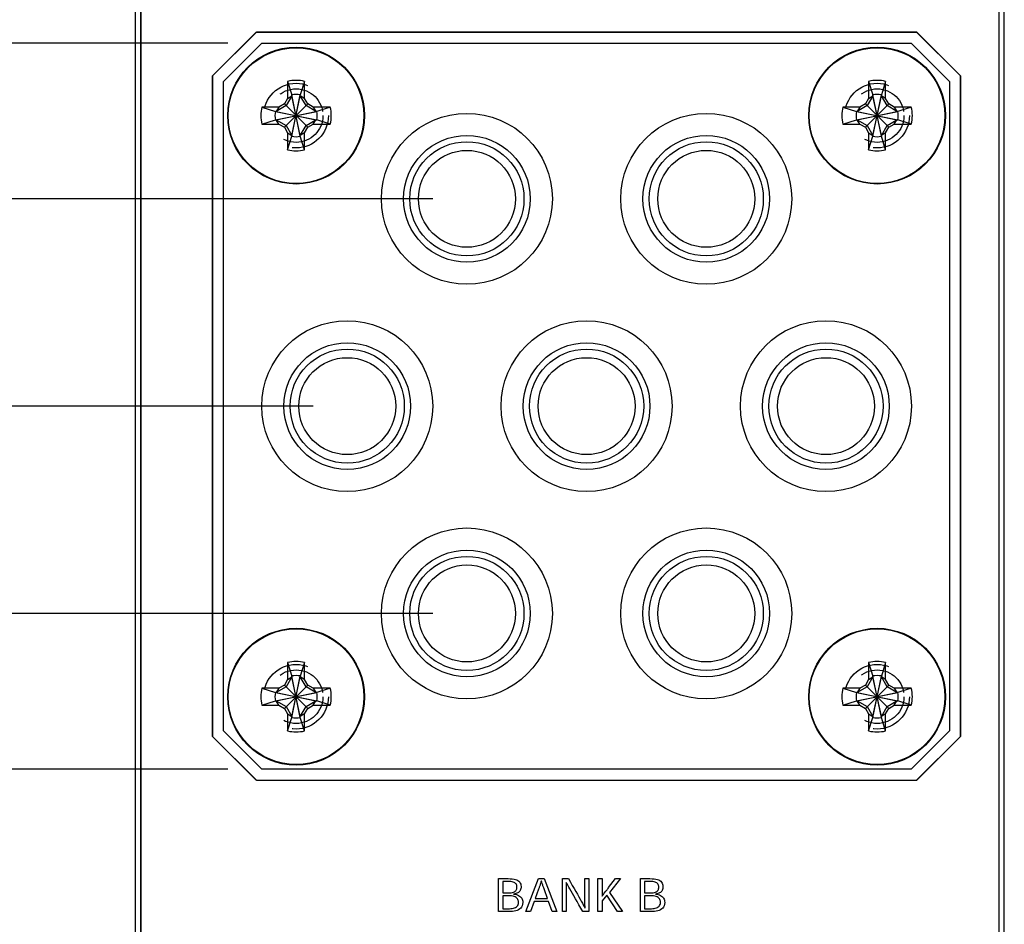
# Model space of a CAD drawing. Header units: inches. Extents: x 0.2 to 16.8, y 0.1 to 10.8.
# Tile 11 of 59: x 4.8 to 6.6, y 5.5 to 7.1. Entities that reach past the tile are written whole.
import ezdxf

# ---------------------------------------------------------------- set-up
doc = ezdxf.new("R2010")
doc.units = ezdxf.units.IN
doc.header["$LTSCALE"] = 0.935
doc.header["$MEASUREMENT"] = 0
doc.linetypes.add('HIDDEN', pattern=[0.2, 0.1, -0.1])
doc.layers.get('0').update_dxf_attribs({"linetype": 'CONTINUOUS'})
doc.layers.add('DEFAULT_2', color=8, linetype='HIDDEN')
doc.layers.add('DIMENSIONS', color=7, linetype='CONTINUOUS')
doc.styles.get("Standard").update_dxf_attribs({"font": 'txt', "width": 0.8})
doc.dimstyles.new('DIMSTYLE_1', dxfattribs={"dimtxt": 0.125, "dimasz": 0.18, "dimexe": 0.18, "dimexo": 0.0625, "dimgap": 0.09, "dimtad": 0, "dimtih": 1, "dimtoh": 1, "dimdec": 3, "dimzin": 4, "dimdsep": 46, "dimtxsty": 'STANDARD', "dimblk": '_FILLED', "dimblk1": '_FILLED', "dimblk2": '_FILLED', "dimcen": 0.09, "dimadec": 0, "dimazin": 0, "dimtp": 0.001, "dimtm": 0.001, "dimtfac": 1, "dimtdec": 3, "dimtofl": 0, "dimtmove": 0, "dimatfit": 3, "dimldrblk": '_FILLED', "dimfxl": 1, "dimtolj": 1, "dimtzin": 4, "dimarcsym": 0})

# ---------------------------------------------------------------- blocks, each defined once
blk = doc.blocks.new('*D6')
at = {"layer": 'DIMENSIONS', "color": 2, "linetype": 'CONTINUOUS'}
blk.add_line((5.3755, 6.4335), (4.4384, 6.4335), dxfattribs=at)
at = {"layer": 'DIMENSIONS', "color": 2, "linetype": 'CONTINUOUS', "width": 0.8}
for s, p in [('3X ', (2.7509, 6.371)), ('1.501', (3.0509, 6.371)), ('[', (3.6759, 6.371)), ('38.12', (3.7759, 6.371)), (']', (4.2759, 6.371))]:
    blk.add_text(s, height=0.125, dxfattribs=at).set_placement(p)
blk = doc.blocks.new('_FILLED')
at = {"color": 0, "linetype": 'BYBLOCK'}
blk.add_solid([(0, 0), (-1, 0.1736), (-1, -0.1736)], dxfattribs=at)
blk = doc.blocks.new('*D8')
at = {"layer": 'DIMENSIONS', "color": 2, "linetype": 'CONTINUOUS'}
blk.add_line((5.5942, 6.8124), (4.4384, 6.8124), dxfattribs=at)
at = {"layer": 'DIMENSIONS', "color": 2, "linetype": 'CONTINUOUS', "width": 0.8}
for s, p in [('2X ', (2.7509, 6.7499)), ('1.122', (3.0509, 6.7499)), ('[', (3.6759, 6.7499)), ('28.49', (3.7759, 6.7499)), (']', (4.2759, 6.7499))]:
    blk.add_text(s, height=0.125, dxfattribs=at).set_placement(p)
blk = doc.blocks.new('*D9')
at = {"layer": 'DIMENSIONS', "color": 2, "linetype": 'CONTINUOUS'}
blk.add_line((5.5942, 6.0546), (4.4384, 6.0546), dxfattribs=at)
at = {"layer": 'DIMENSIONS', "color": 2, "linetype": 'CONTINUOUS', "width": 0.8}
for s, p in [('2X ', (2.7509, 5.9921)), ('1.880', (3.0509, 5.9921)), ('[', (3.6759, 5.9921)), (']', (4.2759, 5.9921)), ('47.74', (3.7759, 5.9921))]:
    blk.add_text(s, height=0.125, dxfattribs=at).set_placement(p)
blk = doc.blocks.new('*D10')
at = {"layer": 'DIMENSIONS', "color": 2, "linetype": 'CONTINUOUS'}
blk.add_line((5.5942, 5.1585), (4.4384, 5.1585), dxfattribs=at)
at = {"layer": 'DIMENSIONS', "color": 2, "linetype": 'CONTINUOUS', "width": 0.8}
for s, p in [('2X ', (2.8509, 5.096)), ('2.776', (3.1509, 5.096)), ('[', (3.7759, 5.096)), ('70.5', (3.8759, 5.096)), (']', (4.2759, 5.096))]:
    blk.add_text(s, height=0.125, dxfattribs=at).set_placement(p)
blk = doc.blocks.new('*D11')
at = {"layer": 'DIMENSIONS', "color": 2, "linetype": 'CONTINUOUS'}
blk.add_line((5.3755, 4.7796), (4.4384, 4.7796), dxfattribs=at)
at = {"layer": 'DIMENSIONS', "color": 2, "linetype": 'CONTINUOUS', "width": 0.8}
for s, p in [('3X ', (2.7509, 4.7171)), ('3.155', (3.0509, 4.7171)), ('[', (3.6759, 4.7171)), ('80.12', (3.7759, 4.7171)), (']', (4.2759, 4.7171))]:
    blk.add_text(s, height=0.125, dxfattribs=at).set_placement(p)
blk = doc.blocks.new('*D12')
at = {"layer": 'DIMENSIONS', "color": 2, "linetype": 'CONTINUOUS'}
blk.add_line((5.5942, 4.4007), (4.4384, 4.4007), dxfattribs=at)
at = {"layer": 'DIMENSIONS', "color": 2, "linetype": 'CONTINUOUS', "width": 0.8}
for s, p in [('2X ', (2.7509, 4.3382)), ('3.533', (3.0509, 4.3382)), ('[', (3.6759, 4.3382)), ('89.75', (3.7759, 4.3382)), (']', (4.2759, 4.3382))]:
    blk.add_text(s, height=0.125, dxfattribs=at).set_placement(p)
blk = doc.blocks.new('*D13')
at = {"layer": 'DIMENSIONS', "color": 2, "linetype": 'CONTINUOUS'}
blk.add_line((5.2825, 3.1191), (4.4587, 3.1191), dxfattribs=at)
at = {"layer": 'DIMENSIONS', "color": 2, "linetype": 'CONTINUOUS', "width": 0.8}
for s, p in [('[', (3.6962, 3.0566)), (']', (4.2962, 3.0566)), ('2X ', (2.7712, 3.0566)), ('4.815', (3.0712, 3.0566)), ('122.3', (3.7962, 3.0566))]:
    blk.add_text(s, height=0.125, dxfattribs=at).set_placement(p)
blk = doc.blocks.new('*D16')
at = {"layer": 'DIMENSIONS', "color": 2, "linetype": 'CONTINUOUS'}
for p, q in [((4.9315, 2.9911), (4.7297, 2.8762)), ((5.7885, 2.9911), (4.9315, 2.9911)), ((4.7297, 2.8762), (4.4587, 2.8762))]:
    blk.add_line(p, q, dxfattribs=at)
at = {"layer": 'DIMENSIONS', "color": 2, "linetype": 'CONTINUOUS', "width": 0.8}
for s, p in [('4.943', (2.9712, 2.8137)), ('[', (3.5962, 2.8137)), ('125.55', (3.6962, 2.8137)), (']', (4.2962, 2.8137))]:
    blk.add_text(s, height=0.125, dxfattribs=at).set_placement(p)
blk = doc.blocks.new('*D19')
at = {"layer": 'DIMENSIONS', "color": 2, "linetype": 'CONTINUOUS'}
blk.add_line((5.2195, 7.097), (4.4384, 7.097), dxfattribs=at)
at = {"layer": 'DIMENSIONS', "color": 2, "linetype": 'CONTINUOUS', "width": 0.8}
for s, p in [('[', (3.6759, 7.0345)), (']', (4.2759, 7.0345)), ('.837', (3.1509, 7.0345)), ('21.26', (3.7759, 7.0345))]:
    blk.add_text(s, height=0.125, dxfattribs=at).set_placement(p)
blk = doc.blocks.new('*D20')
at = {"layer": 'DIMENSIONS', "color": 2, "linetype": 'CONTINUOUS'}
blk.add_line((5.2195, 5.77), (4.4384, 5.77), dxfattribs=at)
at = {"layer": 'DIMENSIONS', "color": 2, "linetype": 'CONTINUOUS', "width": 0.8}
for s, p in [('2.164', (3.0509, 5.7075)), ('[', (3.6759, 5.7075)), ('54.97', (3.7759, 5.7075)), (']', (4.2759, 5.7075))]:
    blk.add_text(s, height=0.125, dxfattribs=at).set_placement(p)
blk = doc.blocks.new('*D21')
at = {"layer": 'DIMENSIONS', "color": 2, "linetype": 'CONTINUOUS'}
blk.add_line((5.2195, 5.4431), (4.4384, 5.4431), dxfattribs=at)
at = {"layer": 'DIMENSIONS', "color": 2, "linetype": 'CONTINUOUS', "width": 0.8}
for s, p in [('2.491', (3.0509, 5.3806)), ('[', (3.6759, 5.3806)), ('63.27', (3.7759, 5.3806)), (']', (4.2759, 5.3806))]:
    blk.add_text(s, height=0.125, dxfattribs=at).set_placement(p)
blk = doc.blocks.new('*D22')
at = {"layer": 'DIMENSIONS', "color": 2, "linetype": 'CONTINUOUS'}
blk.add_line((5.2195, 4.1161), (4.4384, 4.1161), dxfattribs=at)
at = {"layer": 'DIMENSIONS', "color": 2, "linetype": 'CONTINUOUS', "width": 0.8}
for s, p in [('3.818', (3.0509, 4.0536)), ('[', (3.6759, 4.0536)), ('96.98', (3.7759, 4.0536)), (']', (4.2759, 4.0536))]:
    blk.add_text(s, height=0.125, dxfattribs=at).set_placement(p)

msp = doc.modelspace()

# ---------------------------------------------------------------- linework, layer by layer
at = {"color": 7, "linetype": 'CONTINUOUS'}
for p, q in [((5.051, 2.9141), (5.051, 8.0561)), ((6.639, 2.9911), (6.639, 8.0561)), ((5.061, 3.9662), (5.061, 8.0262)), ((5.061, 8.0261), (5.061, 3.9661)), ((6.629, 8.0262), (6.629, 3.0212)), ((6.629, 8.0261), (6.629, 3.0211)), ((5.1916, 7.037), (5.2716, 7.117)), ((5.192, 7.037), (5.272, 7.117)), ((5.2716, 7.117), (6.4786, 7.117)), ((6.479, 7.117), (5.272, 7.117)), ((6.4786, 7.117), (6.5586, 7.037)), ((6.479, 7.117), (6.559, 7.037)), ((5.282, 7.097), (5.212, 7.027)), ((5.282, 7.097), (6.469, 7.097)), ((6.539, 7.027), (6.469, 7.097)), ((5.1916, 5.83), (5.1916, 7.037)), ((5.192, 7.037), (5.192, 5.83)), ((6.5586, 7.037), (6.5586, 5.83)), ((6.559, 5.83), (6.559, 7.037)), ((5.212, 5.84), (5.212, 7.027)), ((5.3289, 7.0269), (5.3289, 6.9958)), ((5.3289, 7.0269), (5.3367, 7.0023)), ((5.36, 7.0269), (5.3522, 7.0023)), ((5.36, 6.9958), (5.36, 7.0269)), ((6.3909, 7.0269), (6.3909, 6.9958)), ((6.3909, 7.0269), (6.3987, 7.0023)), ((6.422, 7.0269), (6.4142, 7.0023)), ((6.422, 6.9958), (6.422, 7.0269)), ((6.539, 7.027), (6.539, 5.84)), ((5.3367, 7.0008), (5.3263, 6.9827)), ((5.3289, 6.9958), (5.3367, 7.0008)), ((5.3367, 6.9267), (5.3522, 7.0023)), ((5.3367, 7.0023), (5.3367, 7.0008)), ((5.3522, 6.9267), (5.3367, 7.0023)), ((5.3367, 6.9282), (5.3522, 7.0008)), ((5.3522, 6.9282), (5.3367, 7.0008)), ((5.3522, 7.0008), (5.3522, 7.0023)), ((5.3627, 6.9827), (5.3522, 7.0008)), ((5.36, 6.9958), (5.3522, 7.0008)), ((6.3987, 7.0008), (6.3883, 6.9827)), ((6.3909, 6.9958), (6.3987, 7.0008)), ((6.3987, 6.9267), (6.4142, 7.0023)), ((6.3987, 7.0023), (6.3987, 7.0008)), ((6.4142, 6.9267), (6.3987, 7.0023)), ((6.3987, 6.9282), (6.4142, 7.0008)), ((6.4142, 6.9282), (6.3987, 7.0008)), ((6.4142, 7.0008), (6.4142, 7.0023)), ((6.4247, 6.9827), (6.4142, 7.0008)), ((6.422, 6.9958), (6.4142, 7.0008)), ((5.3263, 6.9827), (5.3082, 6.9723)), ((5.3231, 6.9858), (5.3131, 6.98)), ((5.3289, 6.9958), (5.3231, 6.9858)), ((5.3231, 6.9431), (5.3658, 6.9858)), ((5.3658, 6.9431), (5.3231, 6.9858)), ((5.3658, 6.9858), (5.36, 6.9958)), ((5.3807, 6.9723), (5.3627, 6.9827)), ((5.3758, 6.98), (5.3658, 6.9858)), ((6.3883, 6.9827), (6.3702, 6.9723)), ((6.3851, 6.9858), (6.3751, 6.98)), ((6.3909, 6.9958), (6.3851, 6.9858)), ((6.3851, 6.9431), (6.4278, 6.9858)), ((6.4278, 6.9431), (6.3851, 6.9858)), ((6.4278, 6.9858), (6.422, 6.9958)), ((6.4427, 6.9723), (6.4247, 6.9827)), ((6.4378, 6.98), (6.4278, 6.9858)), ((5.282, 6.98), (5.3066, 6.9723)), ((5.3131, 6.98), (5.282, 6.98)), ((5.3066, 6.9723), (5.3823, 6.9567)), ((5.3082, 6.9723), (5.3066, 6.9723)), ((5.3066, 6.9567), (5.3823, 6.9723)), ((5.3131, 6.98), (5.3082, 6.9723)), ((5.3082, 6.9723), (5.3807, 6.9567)), ((5.3082, 6.9567), (5.3807, 6.9723)), ((5.3758, 6.98), (5.3807, 6.9723)), ((5.4069, 6.98), (5.3758, 6.98)), ((5.3823, 6.9723), (5.3807, 6.9723)), ((5.4069, 6.98), (5.3823, 6.9723)), ((6.3751, 6.98), (6.344, 6.98)), ((6.344, 6.98), (6.3686, 6.9723)), ((6.3686, 6.9567), (6.4443, 6.9723)), ((6.3702, 6.9723), (6.3686, 6.9723)), ((6.3686, 6.9723), (6.4443, 6.9567)), ((6.3751, 6.98), (6.3702, 6.9723)), ((6.3702, 6.9567), (6.4427, 6.9723)), ((6.3702, 6.9723), (6.4427, 6.9567)), ((6.4378, 6.98), (6.4427, 6.9723)), ((6.4689, 6.98), (6.4378, 6.98)), ((6.4443, 6.9723), (6.4427, 6.9723)), ((6.4689, 6.98), (6.4443, 6.9723)), ((5.282, 6.9489), (5.3066, 6.9567)), ((5.282, 6.9489), (5.3131, 6.9489)), ((5.3066, 6.9567), (5.3082, 6.9567)), ((5.3131, 6.9489), (5.3082, 6.9567)), ((5.3082, 6.9567), (5.3263, 6.9463)), ((5.3131, 6.9489), (5.3231, 6.9431)), ((5.3627, 6.9463), (5.3807, 6.9567)), ((5.3658, 6.9431), (5.3758, 6.9489)), ((5.3758, 6.9489), (5.3807, 6.9567)), ((5.3758, 6.9489), (5.4069, 6.9489)), ((5.3807, 6.9567), (5.3823, 6.9567)), ((5.4069, 6.9489), (5.3823, 6.9567)), ((6.344, 6.9489), (6.3686, 6.9567)), ((6.344, 6.9489), (6.3751, 6.9489)), ((6.3686, 6.9567), (6.3702, 6.9567)), ((6.3751, 6.9489), (6.3702, 6.9567)), ((6.3702, 6.9567), (6.3883, 6.9463)), ((6.3751, 6.9489), (6.3851, 6.9431)), ((6.4247, 6.9463), (6.4427, 6.9567)), ((6.4278, 6.9431), (6.4378, 6.9489)), ((6.4378, 6.9489), (6.4427, 6.9567)), ((6.4378, 6.9489), (6.4689, 6.9489)), ((6.4427, 6.9567), (6.4443, 6.9567)), ((6.4689, 6.9489), (6.4443, 6.9567)), ((5.3231, 6.9431), (5.3289, 6.9331)), ((5.3263, 6.9463), (5.3367, 6.9282)), ((5.3289, 6.9331), (5.3289, 6.902)), ((5.3289, 6.9331), (5.3367, 6.9282)), ((5.3522, 6.9282), (5.3627, 6.9463)), ((5.36, 6.9331), (5.3522, 6.9282)), ((5.36, 6.9331), (5.3658, 6.9431)), ((5.36, 6.902), (5.36, 6.9331)), ((6.3851, 6.9431), (6.3909, 6.9331)), ((6.3883, 6.9463), (6.3987, 6.9282)), ((6.3909, 6.9331), (6.3909, 6.902)), ((6.3909, 6.9331), (6.3987, 6.9282)), ((6.4142, 6.9282), (6.4247, 6.9463)), ((6.422, 6.9331), (6.4142, 6.9282)), ((6.422, 6.9331), (6.4278, 6.9431)), ((6.422, 6.902), (6.422, 6.9331)), ((5.3289, 6.902), (5.3367, 6.9267)), ((5.3367, 6.9282), (5.3367, 6.9267)), ((5.3522, 6.9267), (5.3522, 6.9282)), ((5.36, 6.902), (5.3522, 6.9267)), ((6.3909, 6.902), (6.3987, 6.9267)), ((6.3987, 6.9282), (6.3987, 6.9267)), ((6.4142, 6.9267), (6.4142, 6.9282)), ((6.422, 6.902), (6.4142, 6.9267)), ((5.3289, 5.9649), (5.3289, 5.9338)), ((5.3289, 5.9649), (5.3367, 5.9403)), ((5.36, 5.9649), (5.3522, 5.9403)), ((5.36, 5.9338), (5.36, 5.9649)), ((6.3909, 5.9649), (6.3909, 5.9338)), ((6.3909, 5.9649), (6.3987, 5.9403)), ((6.422, 5.9649), (6.4142, 5.9403)), ((6.422, 5.9338), (6.422, 5.9649)), ((5.3367, 5.9403), (5.3367, 5.9388)), ((5.3367, 5.8647), (5.3522, 5.9403)), ((5.3522, 5.8647), (5.3367, 5.9403)), ((5.3522, 5.9388), (5.3522, 5.9403)), ((6.3987, 5.9403), (6.3987, 5.9388)), ((6.3987, 5.8647), (6.4142, 5.9403)), ((6.4142, 5.8647), (6.3987, 5.9403)), ((6.4142, 5.9388), (6.4142, 5.9403)), ((5.3231, 5.9238), (5.3131, 5.918)), ((5.3289, 5.9338), (5.3231, 5.9238)), ((5.3231, 5.8811), (5.3658, 5.9238)), ((5.3658, 5.8811), (5.3231, 5.9238)), ((5.3367, 5.9388), (5.3263, 5.9207)), ((5.3289, 5.9338), (5.3367, 5.9388)), ((5.3367, 5.8662), (5.3522, 5.9388)), ((5.3522, 5.8662), (5.3367, 5.9388)), ((5.3627, 5.9207), (5.3522, 5.9388)), ((5.36, 5.9338), (5.3522, 5.9388)), ((5.3658, 5.9238), (5.36, 5.9338)), ((5.3758, 5.918), (5.3658, 5.9238)), ((6.3851, 5.9238), (6.3751, 5.918)), ((6.3909, 5.9338), (6.3851, 5.9238)), ((6.3851, 5.8811), (6.4278, 5.9238)), ((6.4278, 5.8811), (6.3851, 5.9238)), ((6.3987, 5.9388), (6.3883, 5.9207)), ((6.3909, 5.9338), (6.3987, 5.9388)), ((6.3987, 5.8662), (6.4142, 5.9388)), ((6.4142, 5.8662), (6.3987, 5.9388)), ((6.422, 5.9338), (6.4142, 5.9388)), ((6.4247, 5.9207), (6.4142, 5.9388)), ((6.4278, 5.9238), (6.422, 5.9338)), ((6.4378, 5.918), (6.4278, 5.9238)), ((5.282, 5.918), (5.3066, 5.9103)), ((5.3131, 5.918), (5.282, 5.918)), ((5.3066, 5.9103), (5.3823, 5.8947)), ((5.3066, 5.8947), (5.3823, 5.9103)), ((5.3082, 5.9103), (5.3066, 5.9103)), ((5.3263, 5.9207), (5.3082, 5.9103)), ((5.3131, 5.918), (5.3082, 5.9103)), ((5.3082, 5.9103), (5.3807, 5.8947)), ((5.3082, 5.8947), (5.3807, 5.9103)), ((5.3807, 5.9103), (5.3627, 5.9207)), ((5.3758, 5.918), (5.3807, 5.9103)), ((5.4069, 5.918), (5.3758, 5.918)), ((5.3823, 5.9103), (5.3807, 5.9103)), ((5.4069, 5.918), (5.3823, 5.9103)), ((6.3751, 5.918), (6.344, 5.918)), ((6.344, 5.918), (6.3686, 5.9103)), ((6.3686, 5.8947), (6.4443, 5.9103)), ((6.3702, 5.9103), (6.3686, 5.9103)), ((6.3686, 5.9103), (6.4443, 5.8947)), ((6.3883, 5.9207), (6.3702, 5.9103)), ((6.3751, 5.918), (6.3702, 5.9103)), ((6.3702, 5.8947), (6.4427, 5.9103)), ((6.3702, 5.9103), (6.4427, 5.8947)), ((6.4427, 5.9103), (6.4247, 5.9207)), ((6.4689, 5.918), (6.4378, 5.918)), ((6.4378, 5.918), (6.4427, 5.9103)), ((6.4443, 5.9103), (6.4427, 5.9103)), ((6.4689, 5.918), (6.4443, 5.9103)), ((5.282, 5.8869), (5.3066, 5.8947)), ((5.282, 5.8869), (5.3131, 5.8869)), ((5.3066, 5.8947), (5.3082, 5.8947)), ((5.3131, 5.8869), (5.3082, 5.8947)), ((5.3082, 5.8947), (5.3263, 5.8843)), ((5.3131, 5.8869), (5.3231, 5.8811)), ((5.3627, 5.8843), (5.3807, 5.8947)), ((5.3658, 5.8811), (5.3758, 5.8869)), ((5.3758, 5.8869), (5.3807, 5.8947)), ((5.3758, 5.8869), (5.4069, 5.8869)), ((5.3807, 5.8947), (5.3823, 5.8947)), ((5.4069, 5.8869), (5.3823, 5.8947)), ((6.344, 5.8869), (6.3686, 5.8947)), ((6.344, 5.8869), (6.3751, 5.8869)), ((6.3686, 5.8947), (6.3702, 5.8947)), ((6.3702, 5.8947), (6.3883, 5.8843)), ((6.3751, 5.8869), (6.3702, 5.8947)), ((6.3751, 5.8869), (6.3851, 5.8811)), ((6.4247, 5.8843), (6.4427, 5.8947)), ((6.4278, 5.8811), (6.4378, 5.8869)), ((6.4378, 5.8869), (6.4427, 5.8947)), ((6.4378, 5.8869), (6.4689, 5.8869)), ((6.4427, 5.8947), (6.4443, 5.8947)), ((6.4689, 5.8869), (6.4443, 5.8947)), ((5.3231, 5.8811), (5.3289, 5.8711)), ((5.3263, 5.8843), (5.3367, 5.8662)), ((5.3289, 5.8711), (5.3289, 5.84)), ((5.3289, 5.8711), (5.3367, 5.8662)), ((5.3522, 5.8662), (5.3627, 5.8843)), ((5.36, 5.8711), (5.3522, 5.8662)), ((5.36, 5.8711), (5.3658, 5.8811)), ((5.36, 5.84), (5.36, 5.8711)), ((6.3851, 5.8811), (6.3909, 5.8711)), ((6.3883, 5.8843), (6.3987, 5.8662)), ((6.3909, 5.8711), (6.3909, 5.84)), ((6.3909, 5.8711), (6.3987, 5.8662)), ((6.4142, 5.8662), (6.4247, 5.8843)), ((6.422, 5.8711), (6.4142, 5.8662)), ((6.422, 5.8711), (6.4278, 5.8811)), ((6.422, 5.84), (6.422, 5.8711)), ((5.3289, 5.84), (5.3367, 5.8647)), ((5.3367, 5.8662), (5.3367, 5.8647)), ((5.3522, 5.8647), (5.3522, 5.8662)), ((5.36, 5.84), (5.3522, 5.8647)), ((6.3909, 5.84), (6.3987, 5.8647)), ((6.3987, 5.8662), (6.3987, 5.8647)), ((6.4142, 5.8647), (6.4142, 5.8662)), ((6.422, 5.84), (6.4142, 5.8647)), ((5.212, 5.84), (5.282, 5.77)), ((6.469, 5.77), (6.539, 5.84)), ((5.2716, 5.75), (5.1916, 5.83)), ((5.272, 5.75), (5.192, 5.83)), ((6.5586, 5.83), (6.4786, 5.75)), ((6.559, 5.83), (6.479, 5.75)), ((6.469, 5.77), (5.282, 5.77)), ((5.272, 5.75), (5.2716, 5.75)), ((5.272, 5.75), (6.479, 5.75)), ((5.7147, 5.5098), (5.7147, 5.57)), ((5.7147, 5.57), (5.7319, 5.57)), ((5.7222, 5.5648), (5.7222, 5.5439)), ((5.7322, 5.5648), (5.7222, 5.5648)), ((5.7319, 5.57), (5.7359, 5.5699)), ((5.7349, 5.5648), (5.7322, 5.5648)), ((5.7373, 5.5645), (5.7349, 5.5648)), ((5.7359, 5.5699), (5.7395, 5.5696)), ((5.7394, 5.5642), (5.7373, 5.5645)), ((5.7413, 5.5636), (5.7394, 5.5642)), ((5.7395, 5.5696), (5.7428, 5.5691)), ((5.7429, 5.563), (5.7413, 5.5636)), ((5.7428, 5.5691), (5.7456, 5.5684)), ((5.7443, 5.5622), (5.7429, 5.563)), ((5.7455, 5.5613), (5.7443, 5.5622)), ((5.7465, 5.5602), (5.7455, 5.5613)), ((5.7456, 5.5684), (5.7481, 5.5675)), ((5.7481, 5.5675), (5.7501, 5.5664)), ((5.7501, 5.5664), (5.7519, 5.5651)), ((5.7519, 5.5651), (5.7533, 5.5636)), ((5.7533, 5.5636), (5.7543, 5.5619)), ((5.7543, 5.5619), (5.7551, 5.5599)), ((5.7645, 5.5098), (5.7878, 5.57)), ((5.7878, 5.57), (5.7979, 5.57)), ((5.7912, 5.5609), (5.7908, 5.5596)), ((5.7917, 5.5623), (5.7912, 5.5609)), ((5.7921, 5.5637), (5.7917, 5.5623)), ((5.7925, 5.5651), (5.7921, 5.5637)), ((5.793, 5.5651), (5.7925, 5.5651)), ((5.7935, 5.5637), (5.793, 5.5651)), ((5.7939, 5.5623), (5.7935, 5.5637)), ((5.7944, 5.5609), (5.7939, 5.5623)), ((5.7979, 5.57), (5.8212, 5.5098)), ((5.8312, 5.5098), (5.8312, 5.57)), ((5.8312, 5.57), (5.8421, 5.57)), ((5.8381, 5.5631), (5.8381, 5.5606)), ((5.8384, 5.5631), (5.8381, 5.5631)), ((5.8397, 5.5606), (5.8384, 5.5631)), ((5.8421, 5.57), (5.8459, 5.5636)), ((5.8459, 5.5636), (5.8494, 5.5576)), ((5.8723, 5.5636), (5.8723, 5.57)), ((5.8723, 5.57), (5.8795, 5.57)), ((5.8723, 5.5576), (5.8723, 5.5636)), ((5.8795, 5.57), (5.8795, 5.5098)), ((5.8961, 5.5098), (5.8961, 5.57)), ((5.8961, 5.57), (5.9038, 5.57)), ((5.9038, 5.57), (5.9038, 5.5509)), ((5.9158, 5.5537), (5.9285, 5.57)), ((5.9377, 5.57), (5.9174, 5.5449)), ((5.9285, 5.57), (5.9377, 5.57)), ((5.9741, 5.5098), (5.9741, 5.57)), ((5.9741, 5.57), (5.9912, 5.57)), ((5.9816, 5.5648), (5.9816, 5.5439)), ((5.9916, 5.5648), (5.9816, 5.5648)), ((5.9912, 5.57), (5.9952, 5.5699)), ((5.9942, 5.5648), (5.9916, 5.5648)), ((5.9966, 5.5645), (5.9942, 5.5648)), ((5.9952, 5.5699), (5.9989, 5.5696)), ((5.9987, 5.5642), (5.9966, 5.5645)), ((6.0006, 5.5636), (5.9987, 5.5642)), ((5.9989, 5.5696), (6.0021, 5.5691)), ((6.0023, 5.563), (6.0006, 5.5636)), ((6.0021, 5.5691), (6.0049, 5.5684)), ((6.0037, 5.5622), (6.0023, 5.563)), ((6.0049, 5.5613), (6.0037, 5.5622)), ((6.0049, 5.5684), (6.0074, 5.5675)), ((6.0058, 5.5602), (6.0049, 5.5613)), ((6.0074, 5.5675), (6.0095, 5.5664)), ((6.0095, 5.5664), (6.0112, 5.5651)), ((6.0112, 5.5651), (6.0126, 5.5636)), ((6.0126, 5.5636), (6.0137, 5.5619)), ((6.0137, 5.5619), (6.0144, 5.5599)), ((5.7222, 5.5439), (5.7324, 5.5439)), ((5.7324, 5.5439), (5.7353, 5.544)), ((5.7353, 5.544), (5.7379, 5.5442)), ((5.7379, 5.5442), (5.7401, 5.5447)), ((5.7401, 5.5447), (5.742, 5.5453)), ((5.742, 5.5453), (5.7436, 5.546)), ((5.7436, 5.546), (5.7449, 5.5469)), ((5.7449, 5.5469), (5.746, 5.5479)), ((5.746, 5.5479), (5.7468, 5.549)), ((5.7481, 5.5432), (5.7462, 5.5426)), ((5.7472, 5.559), (5.7465, 5.5602)), ((5.7468, 5.549), (5.7474, 5.5503)), ((5.7477, 5.5576), (5.7472, 5.559)), ((5.7474, 5.5503), (5.7478, 5.5516)), ((5.748, 5.5562), (5.7477, 5.5576)), ((5.7478, 5.5516), (5.748, 5.5531)), ((5.7481, 5.5546), (5.748, 5.5562)), ((5.748, 5.5531), (5.7481, 5.5546)), ((5.7497, 5.5439), (5.7481, 5.5432)), ((5.7511, 5.5449), (5.7497, 5.5439)), ((5.7524, 5.5459), (5.7511, 5.5449)), ((5.7534, 5.5471), (5.7524, 5.5459)), ((5.7542, 5.5485), (5.7534, 5.5471)), ((5.7548, 5.55), (5.7542, 5.5485)), ((5.7553, 5.5517), (5.7548, 5.55)), ((5.7551, 5.5599), (5.7555, 5.5578)), ((5.7556, 5.5534), (5.7553, 5.5517)), ((5.7555, 5.5578), (5.7557, 5.5554)), ((5.7557, 5.5554), (5.7556, 5.5534)), ((5.7877, 5.5505), (5.7817, 5.5334)), ((5.7886, 5.5531), (5.7877, 5.5505)), ((5.789, 5.5543), (5.7886, 5.5531)), ((5.7895, 5.5556), (5.789, 5.5543)), ((5.7899, 5.5569), (5.7895, 5.5556)), ((5.7904, 5.5583), (5.7899, 5.5569)), ((5.7908, 5.5596), (5.7904, 5.5583)), ((5.7948, 5.5596), (5.7944, 5.5609)), ((5.7953, 5.5582), (5.7948, 5.5596)), ((5.7957, 5.5569), (5.7953, 5.5582)), ((5.7962, 5.5556), (5.7957, 5.5569)), ((5.7971, 5.553), (5.7962, 5.5556)), ((5.7984, 5.5492), (5.7971, 5.553)), ((5.8039, 5.5334), (5.7984, 5.5492)), ((5.8381, 5.5606), (5.8382, 5.5578)), ((5.8382, 5.5578), (5.8382, 5.5546)), ((5.8382, 5.5546), (5.8383, 5.551)), ((5.8383, 5.551), (5.8383, 5.5471)), ((5.8383, 5.5471), (5.8384, 5.5428)), ((5.8412, 5.5578), (5.8397, 5.5606)), ((5.843, 5.5546), (5.8412, 5.5578)), ((5.845, 5.5511), (5.843, 5.5546)), ((5.8472, 5.5472), (5.845, 5.5511)), ((5.8496, 5.5429), (5.8472, 5.5472)), ((5.8494, 5.5576), (5.8527, 5.5519)), ((5.8527, 5.5519), (5.8557, 5.5466)), ((5.8557, 5.5466), (5.8586, 5.5416)), ((5.8723, 5.5519), (5.8723, 5.5576)), ((5.8723, 5.5466), (5.8723, 5.5519)), ((5.8723, 5.5417), (5.8723, 5.5466)), ((5.9038, 5.5457), (5.9037, 5.5432)), ((5.9037, 5.5432), (5.9037, 5.5406)), ((5.9038, 5.5509), (5.9038, 5.5483)), ((5.9038, 5.5483), (5.9038, 5.5457)), ((5.9068, 5.5419), (5.9078, 5.5432)), ((5.9078, 5.5432), (5.9108, 5.547)), ((5.9108, 5.547), (5.9118, 5.5482)), ((5.9118, 5.5482), (5.9128, 5.5495)), ((5.9128, 5.5495), (5.9138, 5.5509)), ((5.9138, 5.5509), (5.9148, 5.5522)), ((5.9148, 5.5522), (5.9158, 5.5537)), ((5.9174, 5.5449), (5.9414, 5.5098)), ((5.9816, 5.5439), (5.9917, 5.5439)), ((5.9917, 5.5439), (5.9946, 5.544)), ((5.9946, 5.544), (5.9972, 5.5442)), ((5.9972, 5.5442), (5.9994, 5.5447)), ((5.9994, 5.5447), (6.0013, 5.5453)), ((6.0013, 5.5453), (6.0029, 5.546)), ((6.0029, 5.546), (6.0042, 5.5469)), ((6.0042, 5.5469), (6.0053, 5.5479)), ((6.0053, 5.5479), (6.0061, 5.549)), ((6.0074, 5.5432), (6.0055, 5.5426)), ((6.0065, 5.559), (6.0058, 5.5602)), ((6.0061, 5.549), (6.0067, 5.5503)), ((6.007, 5.5576), (6.0065, 5.559)), ((6.0067, 5.5503), (6.0071, 5.5516)), ((6.0073, 5.5562), (6.007, 5.5576)), ((6.0071, 5.5516), (6.0074, 5.5531)), ((6.0074, 5.5546), (6.0073, 5.5562)), ((6.0074, 5.5531), (6.0074, 5.5546)), ((6.009, 5.5439), (6.0074, 5.5432)), ((6.0105, 5.5449), (6.009, 5.5439)), ((6.0117, 5.5459), (6.0105, 5.5449)), ((6.0127, 5.5471), (6.0117, 5.5459)), ((6.0135, 5.5485), (6.0127, 5.5471)), ((6.0142, 5.55), (6.0135, 5.5485)), ((6.0146, 5.5517), (6.0142, 5.55)), ((6.0144, 5.5599), (6.0148, 5.5578)), ((6.0149, 5.5534), (6.0146, 5.5517)), ((6.0148, 5.5578), (6.015, 5.5554)), ((6.015, 5.5554), (6.0149, 5.5534)), ((5.7222, 5.5387), (5.7222, 5.515)), ((5.7329, 5.5387), (5.7222, 5.5387)), ((5.7359, 5.5386), (5.7329, 5.5387)), ((5.7385, 5.5383), (5.7359, 5.5386)), ((5.741, 5.5379), (5.7385, 5.5383)), ((5.7431, 5.5373), (5.741, 5.5379)), ((5.7441, 5.5421), (5.7419, 5.5418)), ((5.7419, 5.5418), (5.7419, 5.5416)), ((5.7419, 5.5416), (5.7446, 5.5413)), ((5.745, 5.5365), (5.7431, 5.5373)), ((5.7462, 5.5426), (5.7441, 5.5421)), ((5.7446, 5.5413), (5.7471, 5.5408)), ((5.7467, 5.5355), (5.745, 5.5365)), ((5.748, 5.5344), (5.7467, 5.5355)), ((5.7471, 5.5408), (5.7493, 5.5401)), ((5.7492, 5.5332), (5.748, 5.5344)), ((5.7501, 5.5318), (5.7492, 5.5332)), ((5.7493, 5.5401), (5.7513, 5.5393)), ((5.7507, 5.5302), (5.7501, 5.5318)), ((5.7511, 5.5286), (5.7507, 5.5302)), ((5.751, 5.5245), (5.7512, 5.5267)), ((5.7512, 5.5267), (5.7511, 5.5286)), ((5.7513, 5.5393), (5.7531, 5.5382)), ((5.7531, 5.5382), (5.7546, 5.537)), ((5.7546, 5.537), (5.7559, 5.5357)), ((5.7559, 5.5357), (5.757, 5.5341)), ((5.757, 5.5341), (5.7578, 5.5324)), ((5.7578, 5.5324), (5.7584, 5.5305)), ((5.7584, 5.5305), (5.7587, 5.5285)), ((5.7588, 5.5263), (5.7586, 5.5232)), ((5.7587, 5.5285), (5.7588, 5.5263)), ((5.7796, 5.5281), (5.7731, 5.5098)), ((5.806, 5.5281), (5.7796, 5.5281)), ((5.7817, 5.5334), (5.8039, 5.5334)), ((5.8126, 5.5098), (5.806, 5.5281)), ((5.8384, 5.5428), (5.8384, 5.5382)), ((5.8384, 5.5382), (5.8384, 5.5333)), ((5.8384, 5.5333), (5.8384, 5.5279)), ((5.8384, 5.5279), (5.8384, 5.5222)), ((5.8522, 5.5383), (5.8496, 5.5429)), ((5.8551, 5.5333), (5.8522, 5.5383)), ((5.8581, 5.528), (5.8551, 5.5333)), ((5.8614, 5.5223), (5.8581, 5.528)), ((5.8586, 5.5416), (5.8612, 5.537)), ((5.8612, 5.537), (5.8636, 5.5327)), ((5.8636, 5.5327), (5.8658, 5.5288)), ((5.8658, 5.5288), (5.8678, 5.5253)), ((5.8678, 5.5253), (5.8695, 5.5221)), ((5.8724, 5.537), (5.8723, 5.5417)), ((5.8724, 5.5328), (5.8724, 5.537)), ((5.8724, 5.5289), (5.8724, 5.5328)), ((5.8725, 5.5253), (5.8724, 5.5289)), ((5.8725, 5.5221), (5.8725, 5.5253)), ((5.9037, 5.5406), (5.9037, 5.538)), ((5.9037, 5.538), (5.9038, 5.538)), ((5.9126, 5.5397), (5.9038, 5.5293)), ((5.9038, 5.538), (5.9048, 5.5393)), ((5.9038, 5.5293), (5.9038, 5.5098)), ((5.9048, 5.5393), (5.9058, 5.5406)), ((5.9058, 5.5406), (5.9068, 5.5419)), ((5.9322, 5.5098), (5.9126, 5.5397)), ((5.9816, 5.5387), (5.9816, 5.515)), ((5.9923, 5.5387), (5.9816, 5.5387)), ((5.9952, 5.5386), (5.9923, 5.5387)), ((5.9979, 5.5383), (5.9952, 5.5386)), ((6.0003, 5.5379), (5.9979, 5.5383)), ((6.0024, 5.5373), (6.0003, 5.5379)), ((6.0035, 5.5421), (6.0012, 5.5418)), ((6.0012, 5.5418), (6.0012, 5.5416)), ((6.0012, 5.5416), (6.0039, 5.5413)), ((6.0043, 5.5365), (6.0024, 5.5373)), ((6.0055, 5.5426), (6.0035, 5.5421)), ((6.0039, 5.5413), (6.0064, 5.5408)), ((6.006, 5.5355), (6.0043, 5.5365)), ((6.0074, 5.5344), (6.006, 5.5355)), ((6.0064, 5.5408), (6.0087, 5.5401)), ((6.0085, 5.5332), (6.0074, 5.5344)), ((6.0094, 5.5318), (6.0085, 5.5332)), ((6.0087, 5.5401), (6.0107, 5.5393)), ((6.01, 5.5302), (6.0094, 5.5318)), ((6.0104, 5.5286), (6.01, 5.5302)), ((6.0103, 5.5245), (6.0105, 5.5267)), ((6.0105, 5.5267), (6.0104, 5.5286)), ((6.0107, 5.5393), (6.0124, 5.5382)), ((6.0124, 5.5382), (6.014, 5.537)), ((6.014, 5.537), (6.0152, 5.5357)), ((6.0152, 5.5357), (6.0163, 5.5341)), ((6.0163, 5.5341), (6.0171, 5.5324)), ((6.0171, 5.5324), (6.0177, 5.5305)), ((6.0177, 5.5305), (6.0181, 5.5285)), ((6.0182, 5.5263), (6.0179, 5.5232)), ((6.0181, 5.5285), (6.0182, 5.5263)), ((5.7335, 5.5098), (5.7147, 5.5098)), ((5.7222, 5.515), (5.7323, 5.515)), ((5.7323, 5.515), (5.7348, 5.515)), ((5.7368, 5.5099), (5.7335, 5.5098)), ((5.7348, 5.515), (5.7372, 5.5152)), ((5.74, 5.5101), (5.7368, 5.5099)), ((5.7372, 5.5152), (5.7395, 5.5155)), ((5.7395, 5.5155), (5.7417, 5.5159)), ((5.7431, 5.5105), (5.74, 5.5101)), ((5.7417, 5.5159), (5.7437, 5.5165)), ((5.746, 5.5111), (5.7431, 5.5105)), ((5.7437, 5.5165), (5.7455, 5.5173)), ((5.7455, 5.5173), (5.7472, 5.5183)), ((5.7487, 5.512), (5.746, 5.5111)), ((5.7472, 5.5183), (5.7485, 5.5195)), ((5.7485, 5.5195), (5.7497, 5.5209)), ((5.7512, 5.5131), (5.7487, 5.512)), ((5.7497, 5.5209), (5.7505, 5.5226)), ((5.7505, 5.5226), (5.751, 5.5245)), ((5.7534, 5.5145), (5.7512, 5.5131)), ((5.7553, 5.5161), (5.7534, 5.5145)), ((5.7568, 5.5181), (5.7553, 5.5161)), ((5.7579, 5.5205), (5.7568, 5.5181)), ((5.7586, 5.5232), (5.7579, 5.5205)), ((5.7731, 5.5098), (5.7645, 5.5098)), ((5.8212, 5.5098), (5.8126, 5.5098)), ((5.8384, 5.5098), (5.8312, 5.5098)), ((5.8384, 5.5222), (5.8384, 5.5162)), ((5.8384, 5.5162), (5.8384, 5.5098)), ((5.8649, 5.5162), (5.8614, 5.5223)), ((5.8686, 5.5098), (5.8649, 5.5162)), ((5.8795, 5.5098), (5.8686, 5.5098)), ((5.8695, 5.5221), (5.8711, 5.5192)), ((5.8711, 5.5192), (5.8724, 5.5167)), ((5.8724, 5.5167), (5.8727, 5.5167)), ((5.8726, 5.5192), (5.8725, 5.5221)), ((5.8727, 5.5167), (5.8726, 5.5192)), ((5.9038, 5.5098), (5.8961, 5.5098)), ((5.9414, 5.5098), (5.9322, 5.5098)), ((5.9928, 5.5098), (5.9741, 5.5098)), ((5.9816, 5.515), (5.9916, 5.515)), ((5.9916, 5.515), (5.9941, 5.515)), ((5.9961, 5.5099), (5.9928, 5.5098)), ((5.9941, 5.515), (5.9965, 5.5152)), ((5.9994, 5.5101), (5.9961, 5.5099)), ((5.9965, 5.5152), (5.9988, 5.5155)), ((5.9988, 5.5155), (6.001, 5.5159)), ((6.0025, 5.5105), (5.9994, 5.5101)), ((6.001, 5.5159), (6.003, 5.5165)), ((6.0054, 5.5111), (6.0025, 5.5105)), ((6.003, 5.5165), (6.0049, 5.5173)), ((6.0049, 5.5173), (6.0065, 5.5183)), ((6.0081, 5.512), (6.0054, 5.5111)), ((6.0065, 5.5183), (6.0079, 5.5195)), ((6.0079, 5.5195), (6.009, 5.5209)), ((6.0105, 5.5131), (6.0081, 5.512)), ((6.009, 5.5209), (6.0098, 5.5226)), ((6.0098, 5.5226), (6.0103, 5.5245)), ((6.0127, 5.5145), (6.0105, 5.5131)), ((6.0146, 5.5161), (6.0127, 5.5145)), ((6.0161, 5.5181), (6.0146, 5.5161)), ((6.0172, 5.5205), (6.0161, 5.5181)), ((6.0179, 5.5232), (6.0172, 5.5205))]:
    msp.add_line(p, q, dxfattribs=at)
for centre, radius in [((5.3445, 6.9645), 0.125), ((5.3445, 6.9645), 0.124), ((6.4065, 6.9645), 0.125), ((6.4065, 6.9645), 0.124), ((5.6567, 6.8124), 0.1562), ((6.0942, 6.8124), 0.1562), ((5.6567, 6.8124), 0.1158), ((5.6567, 6.8124), 0.1043), ((6.0942, 6.8124), 0.1158), ((6.0942, 6.8124), 0.1043), ((5.6567, 6.8124), 0.0886), ((6.0942, 6.8124), 0.0886), ((5.438, 6.4335), 0.1562), ((5.8755, 6.4335), 0.1562), ((6.313, 6.4335), 0.1562), ((5.438, 6.4335), 0.1158), ((5.438, 6.4335), 0.1043), ((5.8755, 6.4335), 0.1158), ((5.8755, 6.4335), 0.1043), ((6.313, 6.4335), 0.1158), ((6.313, 6.4335), 0.1043), ((5.438, 6.4335), 0.0886), ((5.8755, 6.4335), 0.0886), ((6.313, 6.4335), 0.0886), ((5.6567, 6.0546), 0.1562), ((6.0942, 6.0546), 0.1562), ((5.6567, 6.0546), 0.1158), ((5.6567, 6.0546), 0.1043), ((6.0942, 6.0546), 0.1158), ((6.0942, 6.0546), 0.1043), ((5.6567, 6.0546), 0.0886), ((6.0942, 6.0546), 0.0886), ((5.3445, 5.9025), 0.125), ((5.3445, 5.9025), 0.124), ((6.4065, 5.9025), 0.125), ((6.4065, 5.9025), 0.124)]:
    msp.add_circle(centre, radius, dxfattribs=at)
for centre, radius, start, end in [((5.3445, 6.9645), 0.0644, 76.0196, 103.9804), ((6.4065, 6.9645), 0.0644, 76.0196, 103.9804), ((5.3445, 6.9645), 0.0386, 78.3855, 101.6145), ((6.4065, 6.9645), 0.0386, 78.3855, 101.6145), ((5.3445, 6.9645), 0.0644, 166.0196, 193.9804), ((5.3445, 6.9645), 0.0386, 168.3855, 191.6145), ((5.3445, 6.9645), 0.0386, 348.3855, 11.6145), ((5.3445, 6.9645), 0.0644, 346.0196, 13.9804), ((6.4065, 6.9645), 0.0644, 166.0196, 193.9804), ((6.4065, 6.9645), 0.0386, 168.3855, 191.6145), ((6.4065, 6.9645), 0.0386, 348.3855, 11.6145), ((6.4065, 6.9645), 0.0644, 346.0196, 13.9804), ((5.3445, 6.9645), 0.0386, 258.3855, 281.6145), ((6.4065, 6.9645), 0.0386, 258.3855, 281.6145), ((5.3445, 6.9645), 0.0644, 256.0196, 283.9804), ((6.4065, 6.9645), 0.0644, 256.0196, 283.9804), ((5.3445, 5.9025), 0.0644, 76.0196, 103.9804), ((6.4065, 5.9025), 0.0644, 76.0196, 103.9804), ((5.3445, 5.9025), 0.0386, 78.3855, 101.6145), ((6.4065, 5.9025), 0.0386, 78.3855, 101.6145), ((5.3445, 5.9025), 0.0644, 166.0196, 193.9804), ((5.3445, 5.9025), 0.0386, 168.3855, 191.6145), ((5.3445, 5.9025), 0.0386, 348.3855, 11.6145), ((5.3445, 5.9025), 0.0644, 346.0196, 13.9804), ((6.4065, 5.9025), 0.0644, 166.0196, 193.9804), ((6.4065, 5.9025), 0.0386, 168.3855, 191.6145), ((6.4065, 5.9025), 0.0386, 348.3855, 11.6145), ((6.4065, 5.9025), 0.0644, 346.0196, 13.9804), ((5.3445, 5.9025), 0.0386, 258.3855, 281.6145), ((6.4065, 5.9025), 0.0386, 258.3855, 281.6145), ((5.3445, 5.9025), 0.0644, 256.0196, 283.9804), ((6.4065, 5.9025), 0.0644, 256.0196, 283.9804)]:
    msp.add_arc(centre, radius, start, end, dxfattribs=at)
at = {"layer": 'DEFAULT_2', "color": 8, "linetype": 'HIDDEN'}
for centre, radius in [((5.3445, 6.9645), 0.0591), ((6.4065, 6.9645), 0.0591), ((5.3445, 6.9645), 0.049), ((6.4065, 6.9645), 0.049), ((5.3445, 5.9025), 0.0591), ((6.4065, 5.9025), 0.0591), ((5.3445, 5.9025), 0.049), ((6.4065, 5.9025), 0.049)]:
    msp.add_circle(centre, radius, dxfattribs=at)

# ---------------------------------------------------------------- dimensions: what is measured, and where the dimension line sits
at = {"layer": 'DIMENSIONS', "color": 2, "linetype": 'CONTINUOUS'}
for feature_location, offset, origin, text, picture, middle in [((5.3755, 6.4335), (-0.9371, 0), (5.345, 7.9341), '3X <>', '*D6', (3.5634, 6.4335)), ((5.5942, 6.8124), (-1.1558, 0), (5.6567, 7.9341), '2X <>', '*D8', (3.5634, 6.8124)), ((5.59421, 6.0546), (-1.15582, 0), (5.65671, 7.93412), '2X <>', '*D9', (3.5634, 6.0546)), ((5.3754613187, 4.7796238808), (-0.9370656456, 0), (5.4379613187, 7.9341238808), '3X <>', '*D11', (3.5633956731, 4.7796238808)), ((5.5942, 4.4007), (-1.1558, 0), (5.6567, 7.9341), '2X <>', '*D12', (3.5634, 4.4007)), ((5.2825, 3.1191), (-0.8237, 0), (5.345, 7.9341), '2X <>', '*D13', (3.5837, 3.1191)), ((5.5942, 5.1585), (-1.1558, 0), (5.6567, 7.9341), '2X <>', '*D10', (3.6134, 5.1585))]:
    dim = msp.add_ordinate_dim(feature_location=feature_location, offset=offset, dtype=0, origin=origin, text=text, dimstyle='DIMSTYLE_1', dxfattribs=at)
    dim.commit()
    dim.dimension.update_dxf_attribs({"geometry": picture, "text_midpoint": middle})
for feature_location, offset, origin, picture, middle in [((5.7885, 2.9911), (-1.3297, -0.1149), (5.851, 7.9341), '*D16', (3.6837, 2.8762)), ((5.2195, 5.77), (-0.7811, 0), (5.282, 7.9341), '*D20', (3.7134, 5.77)), ((5.2195, 5.4431), (-0.7811, 0), (5.282, 7.9341), '*D21', (3.7134, 5.4431)), ((5.2195, 4.1161), (-0.7811, 0), (5.282, 7.9341), '*D22', (3.7134, 4.1161)), ((5.2195, 7.097), (-0.7811, 0), (5.282, 7.9341), '*D19', (3.7634, 7.097))]:
    dim = msp.add_ordinate_dim(feature_location=feature_location, offset=offset, dtype=0, origin=origin, dimstyle='DIMSTYLE_1', dxfattribs=at)
    dim.commit()
    dim.dimension.update_dxf_attribs({"geometry": picture, "text_midpoint": middle})

doc.saveas('drawing.dxf')
